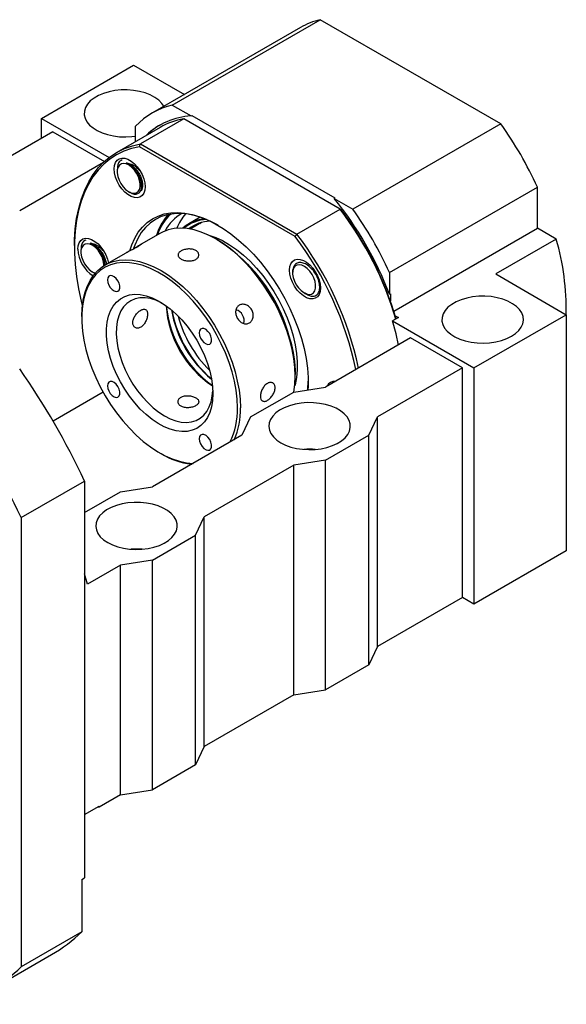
# Model space of a CAD drawing. Header units: millimetres. Extents: x 22 to 286, y -3 to 202.
# Tile 6 of 6: x 235 to 279, y 96 to 177. Entities that reach past the tile are written whole.
import ezdxf

# ---------------------------------------------------------------- set-up
doc = ezdxf.new("R2010")
doc.units = ezdxf.units.MM

msp = doc.modelspace()

# ---------------------------------------------------------------- linework, layer by layer
at = {"color": 7, "linetype": 'Continuous', "lineweight": 25}
for p, q in [((247.1693, 170.0043), (259.2608, 176.9845)), ((274.0181, 168.4653), (259.2608, 176.9845)), ((257.6402, 176.3379), (245.5487, 169.3576)), ((236.4696, 168.9139), (244.012, 173.2681)), ((244.012, 173.2681), (248.1673, 170.8693)), ((247.1693, 170.0043), (248.7063, 169.117)), ((248.7063, 169.117), (248.777, 169.1578)), ((248.777, 169.1578), (260.4603, 162.4132)), ((236.4696, 167.281), (236.4696, 168.9139)), ((236.4696, 168.9139), (242.0089, 165.7161)), ((248.1064, 168.8645), (244.5708, 166.8235)), ((260.8952, 161.4816), (248.1064, 168.8645)), ((274.0181, 168.4653), (261.9266, 161.485)), ((237.4124, 167.8253), (230.4592, 163.8113)), ((237.4124, 167.8253), (241.6263, 165.3926)), ((246.1681, 168.1757), (242.6326, 166.1346)), ((244.177, 167.0262), (244.177, 168.2763)), ((244.5708, 166.8235), (257.3597, 159.4406)), ((257.207, 159.2566), (244.4878, 166.5992)), ((241.5357, 165.3072), (234.7018, 161.3621)), ((242.6672, 164.7345), (242.6672, 164.5489)), ((243.6099, 162.916), (243.7104, 162.858)), ((264.9188, 156.3023), (277.0104, 163.2826)), ((277.0104, 159.9334), (277.0104, 163.2826)), ((260.4603, 162.4132), (260.3896, 162.3723)), ((260.3896, 162.3723), (261.9266, 161.485)), ((257.3597, 159.4406), (260.8952, 161.4816)), ((249.4462, 160.8307), (248.5179, 160.2948)), ((249.5667, 160.3999), (248.6283, 159.8582)), ((249.4344, 160.3235), (249.4908, 160.3787)), ((246.1466, 159.5032), (244.4963, 158.5505)), ((265.2709, 153.1564), (277.0104, 159.9334)), ((278.5535, 159.0426), (277.0104, 159.9334)), ((250.8484, 158.9807), (250.7306, 159.0488)), ((278.5535, 159.0426), (273.6038, 156.1852)), ((239.1801, 158.5039), (239.1801, 158.3678)), ((239.6987, 158.1724), (239.6987, 157.9868)), ((243.3257, 157.8747), (241.6683, 156.9179)), ((241.6816, 156.9256), (241.6486, 157.1643)), ((240.6413, 156.3539), (240.7419, 156.2959)), ((240.7494, 156.3091), (240.8872, 156.2305)), ((257.0006, 156.3327), (257.0006, 156.2745)), ((264.9188, 156.3023), (264.9188, 154.5275)), ((273.6038, 156.1852), (279.3674, 152.8579)), ((257.9432, 154.6416), (257.9875, 154.616)), ((258.01, 154.603), (258.1376, 154.5293)), ((258.2058, 154.5181), (258.0158, 154.6137)), ((264.9188, 154.5275), (264.9895, 154.5683)), ((264.9895, 154.5683), (264.9895, 153.9948)), ((239.7694, 152.721), (239.7694, 152.5849)), ((265.647, 152.6144), (265.1756, 152.3423)), ((265.1756, 152.3423), (271.8249, 148.5037)), ((265.3922, 152.7615), (265.647, 152.6144)), ((271.8249, 148.5037), (279.3674, 152.8579)), ((279.3674, 152.8579), (279.3674, 133.5331)), ((266.6395, 150.9529), (259.6862, 146.9389)), ((270.8821, 148.5036), (266.6395, 150.9529)), ((270.8821, 148.5036), (263.9289, 144.4896)), ((270.8821, 129.7232), (270.8821, 148.5036)), ((271.8249, 148.5037), (271.8249, 129.1789)), ((257.2114, 147.8225), (257.2114, 147.9586)), ((257.0935, 146.5307), (259.6862, 146.9389)), ((241.5177, 146.5163), (237.4262, 144.1544)), ((253.558, 144.4896), (257.0935, 146.5307)), ((253.558, 144.4896), (252.8509, 142.9929)), ((263.2218, 142.9929), (263.9289, 144.4896)), ((263.9289, 125.7092), (263.9289, 144.4896)), ((252.8509, 142.9929), (245.5441, 138.7748)), ((259.6862, 140.9519), (263.2218, 142.9929)), ((263.2218, 124.2124), (263.2218, 142.9929)), ((246.1323, 141.5628), (246.2502, 141.4948)), ((259.6862, 140.9519), (257.0935, 140.5437)), ((259.6862, 122.1714), (259.6862, 140.9519)), ((257.0935, 140.5437), (249.7868, 136.3256)), ((257.0935, 121.7632), (257.0935, 140.5437)), ((234.8197, 136.2598), (240.0051, 139.2532)), ((240.0051, 139.2532), (240.0051, 106.8094)), ((242.9514, 138.3666), (245.5441, 138.7748)), ((240.0051, 136.6657), (242.9514, 138.3666)), ((234.8197, 136.2598), (234.8197, 99.5154)), ((249.0796, 134.8288), (249.7868, 136.3256)), ((249.7868, 117.5451), (249.7868, 136.3256)), ((245.5441, 132.7878), (249.0796, 134.8288)), ((249.0796, 116.0484), (249.0796, 134.8288)), ((279.3674, 133.5331), (271.8249, 129.1789)), ((242.9514, 132.3796), (240.2408, 130.8148)), ((245.5441, 132.7878), (242.9514, 132.3796)), ((242.9514, 113.5991), (242.9514, 132.3796)), ((245.5441, 114.0073), (245.5441, 132.7878)), ((240.2408, 130.8148), (240.0051, 131.6586)), ((270.8821, 129.7232), (263.9289, 125.7092)), ((271.8249, 129.1789), (270.8821, 129.7232)), ((263.9289, 125.7092), (263.2218, 124.2124)), ((263.2218, 124.2124), (259.6862, 122.1714)), ((257.0935, 121.7632), (249.7868, 117.5451)), ((257.0935, 121.7632), (259.6862, 122.1714)), ((249.7868, 117.5451), (249.0796, 116.0484)), ((249.0796, 116.0484), (245.5441, 114.0073)), ((242.9514, 113.5991), (241.1836, 112.5786)), ((242.9514, 113.5991), (245.5441, 114.0073)), ((240.0051, 111.9799), (241.1836, 112.6603)), ((241.1129, 112.6195), (241.1836, 112.5786)), ((241.1836, 112.5786), (241.1836, 112.6603)), ((239.7694, 106.6733), (240.0051, 106.8094)), ((239.7694, 106.6733), (239.7694, 102.3728)), ((239.7694, 102.3728), (234.8197, 99.5154)), ((232.3549, 97.6569), (237.3047, 100.5143))]:
    msp.add_line(p, q, dxfattribs=at)
at = {"color": 7, "linetype": 'Continuous', "lineweight": 25, "flags": 128}
for points in [[(246.4853, 169.8983), (246.3199, 170.1428), (246.0676, 170.3989), (245.7505, 170.6297), (245.3761, 170.8299), (244.9531, 170.9947), (244.4915, 171.1204), (244.0021, 171.2039), (243.4964, 171.2433), (242.9862, 171.2376), (242.4834, 171.1871), (241.9999, 171.0928), (241.547, 170.9571), (241.1353, 170.783), (240.7744, 170.5747), (240.4729, 170.337), (240.2377, 170.0755), (240.0744, 169.7964), (239.9869, 169.5062), (239.9771, 169.2116), (240.0453, 168.9196), (240.19, 168.6371), (240.4076, 168.3706), (240.6932, 168.1265), (241.0399, 167.9103), (241.4398, 167.7273), (241.8834, 167.5816), (242.3603, 167.4767), (242.8593, 167.4151), (243.3688, 167.3982), (243.8768, 167.4264), (244.177, 167.4649)], [(239.1801, 158.5039), (239.1871, 158.9678), (239.2428, 159.8692), (239.3539, 160.7321), (239.52, 161.5522), (239.7401, 162.3257), (240.0133, 163.049), (240.3384, 163.7186), (240.7136, 164.3314), (241.1374, 164.8845), (241.6076, 165.3753), (242.122, 165.8013), (242.6783, 166.1607), (243.2738, 166.4518), (243.9056, 166.673), (244.5708, 166.8235)], [(244.4878, 166.5992), (243.8325, 166.4478), (243.2102, 166.2267), (242.6238, 165.937), (242.076, 165.5801), (241.5695, 165.1576), (241.1066, 164.6715), (240.6895, 164.1242), (240.3201, 163.5181), (240.0002, 162.8562), (239.7312, 162.1415), (239.5146, 161.3774), (239.3512, 160.5675), (239.2418, 159.7156), (239.187, 158.8257), (239.187, 157.902), (239.2418, 156.9488), (239.3512, 155.9707), (239.5146, 154.9721), (239.7312, 153.9579), (239.8178, 153.6065)], [(242.4197, 164.7734), (242.4473, 165.0603), (242.5288, 165.3028), (242.6606, 165.4903), (242.837, 165.6147), (243.0502, 165.6705), (243.2911, 165.6553), (243.5489, 165.5698), (243.8126, 165.4176), (244.0704, 165.2054), (244.3112, 164.9426), (244.5245, 164.6405), (244.7009, 164.3125), (244.8327, 163.9727), (244.9142, 163.6362), (244.9418, 163.3175), (244.9142, 163.0307), (244.8327, 162.7882), (244.7009, 162.6006), (244.5245, 162.4762), (244.3112, 162.4204), (244.0704, 162.4356), (243.8126, 162.5212), (243.5489, 162.6734), (243.2911, 162.8855), (243.0502, 163.1484), (242.837, 163.4504), (242.6606, 163.7785), (242.5288, 164.1182), (242.4473, 164.4548), (242.4197, 164.7734)], [(244.549, 163.5612), (244.5013, 163.8453), (244.4018, 164.1387), (244.2562, 164.4244), (244.0732, 164.6856), (243.8632, 164.9073), (243.6385, 165.0765), (243.4121, 165.1834), (243.1973, 165.2218), (243.0064, 165.1895), (242.8506, 165.0883), (242.739, 164.9241), (242.678, 164.7065), (242.6711, 164.4481), (242.7188, 164.164), (242.8183, 163.8706), (242.9638, 163.585), (243.1469, 163.3237), (243.3569, 163.1021), (243.5816, 162.9329), (243.8079, 162.826), (244.0228, 162.7875), (244.2136, 162.8199), (244.3694, 162.921), (244.4811, 163.0852), (244.5421, 163.3028), (244.549, 163.5612)], [(243.7034, 158.0916), (243.8585, 158.5609), (244.0998, 159.1047), (244.391, 159.5931), (244.7301, 160.0226), (245.1144, 160.39), (245.5412, 160.6926), (246.0073, 160.9281), (246.5092, 161.0947), (247.0432, 161.1913), (247.6054, 161.2171), (248.1916, 161.172), (248.7975, 161.0563), (249.4185, 160.8707), (250.0501, 160.6168), (250.6877, 160.2964), (251.3264, 159.9118), (251.9615, 159.4659), (252.5884, 158.962), (253.2024, 158.4039), (253.799, 157.7956), (254.3737, 157.1417), (254.9224, 156.447), (255.4408, 155.7166), (255.9253, 154.9561), (256.3721, 154.1709), (256.778, 153.3669), (257.1401, 152.5501), (257.4555, 151.7265), (257.7221, 150.9022), (257.9377, 150.0832), (258.1008, 149.2758), (258.2102, 148.4858), (258.2652, 147.7191), (258.2652, 146.9814), (258.251, 146.7129)], [(250.9078, 160.171), (250.3284, 160.4736), (249.6965, 160.7424), (249.0741, 160.9423), (248.4662, 161.0719), (247.8773, 161.1302), (247.3119, 161.1167), (246.7743, 161.0316), (246.2686, 160.8754), (245.7986, 160.6494), (245.3679, 160.3553), (244.9799, 159.9954), (244.6374, 159.5723), (244.3431, 159.0893), (244.0991, 158.55), (244.0043, 158.2839)], [(257.1048, 146.5324), (257.1837, 147.1479), (257.2114, 147.8225), (257.1837, 148.5291), (257.101, 149.2616), (256.9639, 150.0137), (256.7737, 150.7791), (256.5318, 151.5512), (256.2405, 152.3233), (255.9022, 153.089), (255.5197, 153.8417), (255.0963, 154.575), (254.6357, 155.2826), (254.1418, 155.9584), (253.6187, 156.5968), (253.0711, 157.1922), (252.5034, 157.7396), (251.9206, 158.2344), (251.3276, 158.6722), (250.7296, 159.0494), (250.1315, 159.3627), (249.5385, 159.6095), (248.9557, 159.7877), (248.3881, 159.8957), (247.8404, 159.9326), (247.3173, 159.8981), (246.8234, 159.7925), (246.3628, 159.6167), (246.1466, 159.5032)], [(239.4512, 158.2113), (239.4788, 158.4982), (239.5602, 158.7407), (239.692, 158.9282), (239.8684, 159.0526), (240.0817, 159.1084), (240.3225, 159.0932), (240.5804, 159.0077), (240.844, 158.8555), (241.1019, 158.6433), (241.3427, 158.3805), (241.556, 158.0784), (241.7324, 157.7504), (241.8642, 157.4106), (241.9451, 157.0777)], [(241.5839, 156.8674), (241.5804, 156.9991), (241.5327, 157.2832), (241.4332, 157.5766), (241.2877, 157.8623), (241.1046, 158.1235), (240.8947, 158.3452), (240.67, 158.5144), (240.4436, 158.6213), (240.2288, 158.6597), (240.0379, 158.6274), (239.8821, 158.5262), (239.7705, 158.362), (239.7094, 158.1444), (239.7026, 157.886), (239.7503, 157.6019), (239.8498, 157.3085), (239.9953, 157.0228), (240.1784, 156.7616), (240.3883, 156.54), (240.613, 156.3708), (240.8394, 156.2638), (240.8673, 156.2552)], [(250.8484, 158.9807), (250.9966, 158.8932), (251.5917, 158.5012), (252.1803, 158.0489), (252.7571, 157.5402), (253.3172, 156.9795), (253.8556, 156.3719), (254.3675, 155.7226), (254.8485, 155.0374), (255.2944, 154.3223), (255.7011, 153.5835), (256.0652, 152.8276), (256.3835, 152.0611), (256.6531, 151.2909), (256.8716, 150.5238), (257.0373, 149.7663), (257.1485, 149.0253), (257.2044, 148.3071), (257.2114, 147.9586)], [(239.7694, 152.721), (239.7971, 153.3957), (239.8798, 154.0326), (240.0168, 154.6265), (240.2071, 155.1722), (240.4489, 155.665), (240.7403, 156.1009), (241.0786, 156.4759), (241.4611, 156.787), (241.8844, 157.0315), (242.3451, 157.2072), (242.839, 157.3128), (243.362, 157.3473), (243.9097, 157.3104), (244.4774, 157.2024), (245.0602, 157.0242), (245.6531, 156.7774), (246.2512, 156.4641), (246.8493, 156.0869), (247.4422, 155.6491), (248.025, 155.1543), (248.5927, 154.6069), (249.1404, 154.0115), (249.6635, 153.3731), (250.1574, 152.6973), (250.618, 151.9897), (251.0413, 151.2564), (251.4238, 150.5037), (251.7622, 149.738), (252.0535, 148.9659), (252.2953, 148.1938), (252.4856, 147.4285), (252.6227, 146.6763), (252.7054, 145.9438), (252.733, 145.2373)], [(252.4973, 145.2373), (252.4694, 145.9416), (252.3857, 146.672), (252.2471, 147.422), (252.0548, 148.1852), (251.8105, 148.9547), (251.5162, 149.7239), (251.1747, 150.4859), (250.7888, 151.2341), (250.362, 151.9618), (249.8981, 152.6628), (249.4011, 153.3308), (248.8754, 153.9599), (248.3255, 154.5447), (247.7564, 155.0799), (247.1731, 155.561), (246.5806, 155.9836), (245.9842, 156.3441), (245.3891, 156.6392), (244.8005, 156.8664), (244.2236, 157.0237), (243.6636, 157.1097), (243.1252, 157.1237), (242.6133, 157.0655), (242.1323, 156.9356), (241.6864, 156.7352), (241.2797, 156.4661), (240.9156, 156.1306), (240.5973, 155.7316), (240.3277, 155.2726), (240.1091, 154.7578), (239.9435, 154.1916), (239.8323, 153.579), (239.7764, 152.9253), (239.7764, 152.2364), (239.8323, 151.5183), (239.9435, 150.7772), (240.1091, 150.0198), (240.3277, 149.2526), (240.5973, 148.4824), (240.9156, 147.716), (241.2797, 146.96), (241.6864, 146.2213), (242.1323, 145.5061), (242.6133, 144.8209), (243.1252, 144.1716), (243.6636, 143.564), (244.2236, 143.0034), (244.8005, 142.4947), (245.3891, 142.0423), (245.9842, 141.6504), (246.5806, 141.3222), (247.1731, 141.0607), (247.7564, 140.8683), (248.3255, 140.7465), (248.873, 140.6965)], [(256.7531, 156.499), (256.7806, 156.7858), (256.8621, 157.0283), (256.9939, 157.2159), (257.1703, 157.3403), (257.3836, 157.3961), (257.6244, 157.3809), (257.8823, 157.2953), (258.1459, 157.1431), (258.4037, 156.931), (258.6446, 156.6681), (258.8579, 156.3661), (259.0343, 156.038), (259.1661, 155.6983), (259.2475, 155.3617), (259.2751, 155.0431), (259.2475, 154.7562), (259.1661, 154.5137), (259.0343, 154.3262), (258.8579, 154.2018), (258.6446, 154.146), (258.4037, 154.1612), (258.1459, 154.2467), (257.8823, 154.3989), (257.6244, 154.6111), (257.3836, 154.8739), (257.1703, 155.176), (256.9939, 155.504), (256.8621, 155.8438), (256.7806, 156.1803), (256.7531, 156.499)], [(257.0044, 156.1737), (257.0521, 155.8895), (257.1516, 155.5961), (257.2972, 155.3105), (257.4802, 155.0493), (257.6902, 154.8276), (257.9149, 154.6584), (258.1413, 154.5515), (258.3561, 154.5131), (258.547, 154.5454), (258.7028, 154.6466), (258.8144, 154.8107), (258.8754, 155.0283), (258.8823, 155.2867), (258.8346, 155.5709), (258.7351, 155.8643), (258.5896, 156.1499), (258.4065, 156.4111), (258.1965, 156.6328), (257.9718, 156.802), (257.7455, 156.9089), (257.5306, 156.9473), (257.3398, 156.915), (257.184, 156.8138), (257.0723, 156.6497), (257.0113, 156.4321), (257.0044, 156.1737)], [(241.8766, 155.6988), (241.9041, 155.493), (241.9835, 155.2777), (242.1062, 155.0764), (242.259, 154.9108), (242.4252, 154.7989), (242.5869, 154.7529), (242.7266, 154.7776), (242.829, 154.8705), (242.8832, 155.0214), (242.8832, 155.214), (242.829, 155.4275), (242.7266, 155.6387), (242.5869, 155.8247), (242.4252, 155.9653), (242.259, 156.0454), (242.1062, 156.0562), (241.9835, 155.9966), (241.9041, 155.873), (241.8766, 155.6988)], [(259.2015, 154.9498), (259.246, 155.0824), (259.2666, 155.1974)], [(250.4821, 146.4006), (250.4537, 145.8446), (250.3691, 145.3285), (250.2292, 144.8591), (250.0359, 144.4425), (249.7917, 144.0842), (249.4999, 143.7888), (249.1641, 143.5602), (248.7889, 143.4014), (248.379, 143.3143), (247.9399, 143.3003), (247.4772, 143.3594), (246.997, 143.4908), (246.5055, 143.693), (246.0092, 143.9631), (245.5145, 144.2978), (245.0278, 144.6925), (244.5556, 145.1423), (244.104, 145.6413), (243.6788, 146.1828), (243.2856, 146.7599), (242.9295, 147.3651), (242.6152, 147.9904), (242.3467, 148.6277), (242.1277, 149.2687), (241.9608, 149.9051), (241.8483, 150.5285), (241.7917, 151.1308), (241.7917, 151.7041), (241.8483, 152.2411), (241.9608, 152.7346), (242.1277, 153.1783), (242.3467, 153.5664), (242.6152, 153.8938), (242.9295, 154.1562), (243.2856, 154.3503), (243.6788, 154.4734), (244.104, 154.524), (244.5556, 154.5015), (245.0278, 154.406), (245.5145, 154.239), (246.0092, 154.0025), (246.5055, 153.6996), (246.997, 153.3342), (247.4772, 152.9113), (247.9399, 152.4361), (248.379, 151.915), (248.7889, 151.3548), (249.1641, 150.7627), (249.4999, 150.1465), (249.7917, 149.5141), (250.0359, 148.8739), (250.2292, 148.2342), (250.3691, 147.6033), (250.4537, 146.9894), (250.4821, 146.4006)], [(246.3392, 153.8083), (246.3002, 153.8284), (245.8357, 154.0327), (245.381, 154.1683), (244.9425, 154.2333), (244.5264, 154.2269), (244.1384, 154.1491), (243.7841, 154.0011), (243.4683, 153.7848), (243.1956, 153.5033), (242.9698, 153.1607), (242.794, 152.7616), (242.6707, 152.3117), (242.6016, 151.8174), (242.5878, 151.2854), (242.6293, 150.7234), (242.7257, 150.1392), (242.8755, 149.5411), (243.0766, 148.9373), (243.3263, 148.3364), (243.6211, 147.7468), (243.9567, 147.1768), (244.3285, 146.6344), (244.7313, 146.1272), (245.1594, 145.6623), (245.6067, 145.2463), (246.0671, 144.8849), (246.5341, 144.5834)], [(274.889, 151.089), (275.2212, 151.3127), (275.4904, 151.563), (275.6902, 151.8341), (275.8159, 152.1196), (275.8647, 152.4128), (275.8354, 152.707), (275.7287, 152.9951), (275.547, 153.2704), (275.2947, 153.5264), (274.9776, 153.7573), (274.6032, 153.9574), (274.1802, 154.1223), (273.7186, 154.2479), (273.2292, 154.3314), (272.7235, 154.3708), (272.2132, 154.3652), (271.7105, 154.3146), (271.227, 154.2204), (270.774, 154.0846), (270.3623, 153.9105), (270.0015, 153.7022), (269.6999, 153.4646), (269.4648, 153.2031), (269.3015, 152.924), (269.214, 152.6337), (269.2042, 152.3392), (269.2724, 152.0472), (269.417, 151.7647), (269.6347, 151.4982), (269.9202, 151.254), (270.267, 151.0379), (270.6669, 150.8548), (271.1104, 150.7092), (271.5873, 150.6043), (272.0864, 150.5427), (272.5959, 150.5258), (273.1039, 150.5539), (273.5984, 150.6265), (274.068, 150.7419), (274.5016, 150.8973), (274.889, 151.089)], [(265.6619, 150.3721), (265.4572, 151.2928), (265.1756, 152.3423)], [(249.3766, 151.3692), (249.4041, 151.1633), (249.4835, 150.9481), (249.6062, 150.7467), (249.759, 150.5812), (249.9252, 150.4693), (250.0869, 150.4232), (250.2266, 150.448), (250.329, 150.5408), (250.3832, 150.6917), (250.3832, 150.8844), (250.329, 151.0979), (250.2266, 151.309), (250.0869, 151.495), (249.9252, 151.6357), (249.759, 151.7157), (249.6062, 151.7265), (249.4835, 151.6669), (249.4041, 151.5433), (249.3766, 151.3692)], [(241.8766, 147.0381), (241.9041, 146.8322), (241.9835, 146.617), (242.1062, 146.4157), (242.259, 146.2501), (242.4252, 146.1382), (242.5869, 146.0921), (242.7266, 146.1169), (242.829, 146.2098), (242.8832, 146.3607), (242.8832, 146.5533), (242.829, 146.7668), (242.7266, 146.978), (242.5869, 147.1639), (242.4252, 147.3046), (242.259, 147.3847), (242.1062, 147.3955), (241.9835, 147.3358), (241.9041, 147.2123), (241.8766, 147.0381)], [(258.2385, 146.6938), (258.2442, 146.763), (258.2718, 147.4148)], [(246.5341, 144.5834), (247.001, 144.3458), (247.4614, 144.1756), (247.9088, 144.0751), (248.3368, 144.0457), (248.7396, 144.0879), (249.1114, 144.201), (249.447, 144.3835), (249.7418, 144.6328), (249.9915, 144.9454), (250.1926, 145.3169), (250.3425, 145.7422), (250.4388, 146.2151), (250.4772, 146.6403)], [(256.0329, 142.3806), (256.4203, 142.1888), (256.8539, 142.0334), (257.3235, 141.9181), (257.818, 141.8455), (258.326, 141.8173), (258.8355, 141.8342), (259.3346, 141.8959), (259.8115, 142.0007), (260.255, 142.1464), (260.6549, 142.3295), (261.0017, 142.5456), (261.2872, 142.7898), (261.5049, 143.0562), (261.6495, 143.3388), (261.7177, 143.6307), (261.7079, 143.9253), (261.6204, 144.2155), (261.4571, 144.4946), (261.222, 144.7561), (260.9204, 144.9938), (260.5596, 145.2021), (260.1478, 145.3762), (259.6949, 145.5119), (259.2114, 145.6062), (258.7087, 145.6567), (258.1984, 145.6624), (257.6927, 145.623), (257.2033, 145.5395), (256.7417, 145.4139), (256.3187, 145.249), (255.9443, 145.0488), (255.6272, 144.818), (255.3749, 144.5619), (255.1932, 144.2866), (255.0865, 143.9985), (255.0572, 143.7044), (255.106, 143.4111), (255.2317, 143.1256), (255.4315, 142.8545), (255.7007, 142.6042), (256.0329, 142.3806)], [(249.3766, 142.7084), (249.4041, 142.5026), (249.4835, 142.2873), (249.6062, 142.086), (249.759, 141.9204), (249.9252, 141.8086), (250.0869, 141.7625), (250.2266, 141.7872), (250.329, 141.8801), (250.3832, 142.031), (250.3832, 142.2237), (250.329, 142.4371), (250.2266, 142.6483), (250.0869, 142.8343), (249.9252, 142.9749), (249.759, 143.055), (249.6062, 143.0658), (249.4835, 143.0062), (249.4041, 142.8826), (249.3766, 142.7084)], [(241.8907, 134.2165), (242.2781, 134.0247), (242.7117, 133.8694), (243.1813, 133.754), (243.6759, 133.6814), (244.1839, 133.6532), (244.6934, 133.6702), (245.1924, 133.7318), (245.6693, 133.8367), (246.1129, 133.9823), (246.5128, 134.1654), (246.8595, 134.3815), (247.1451, 134.6257), (247.3627, 134.8922), (247.5074, 135.1747), (247.5756, 135.4667), (247.5658, 135.7612), (247.4783, 136.0514), (247.315, 136.3306), (247.0798, 136.592), (246.7783, 136.8297), (246.4174, 137.038), (246.0057, 137.2121), (245.5528, 137.3479), (245.0693, 137.4421), (244.5665, 137.4927), (244.0563, 137.4983), (243.5505, 137.4589), (243.0611, 137.3754), (242.5995, 137.2498), (242.1766, 137.0849), (241.8022, 136.8847), (241.4851, 136.6539), (241.2327, 136.3978), (241.0511, 136.1225), (240.9443, 135.8344), (240.915, 135.5403), (240.9638, 135.2471), (241.0896, 134.9615), (241.2894, 134.6905), (241.5585, 134.4402), (241.8907, 134.2165)]]:
    msp.add_lwpolyline(points, dxfattribs=at)
at = {"color": 8, "linetype": 'Continuous', "lineweight": 25, "flags": 128}
msp.add_lwpolyline([(250.0327, 159.4083), (250.1551, 159.3743), (250.7157, 159.1776), (251.2845, 158.9122), (251.8558, 158.5806), (252.4242, 158.186), (252.9843, 157.7322), (253.5305, 157.2237), (254.0578, 156.6652), (254.5609, 156.0622), (255.0351, 155.4204), (255.4758, 154.7461), (255.8787, 154.0458), (256.24, 153.3261), (256.5561, 152.594), (256.8241, 151.8567), (257.0413, 151.1211), (257.2057, 150.3943), (257.3156, 149.6834), (257.3701, 148.9952), (257.3686, 148.3364), (257.311, 147.7132), (257.1981, 147.1317), (257.1737, 147.0383)], dxfattribs=at)
at = {"color": 7, "linetype": 'Continuous', "lineweight": 25}
for centre, radius, start, end in [((260.7066, 171.0071), 6.1498, 103.59703, 119.908602), ((248.5974, 164.0764), 6.0975, 103.545613, 136.465139), ((249.0548, 163.2921), 5.8353, 93.424127, 133.558276), ((249.0819, 163.4194), 5.7427, 120.499135, 133.837922), ((249.0309, 163.1921), 5.7473, 99.256811, 119.87441), ((248.7871, 150.4431), 31.0065, 24.462113, 35.537888), ((238.0783, 144.261), 28.737, 20.931795, 39.068205), ((250.0245, 157.9547), 4.3187, 133.556533, 160.582406), ((249.7167, 158.0337), 3.5569, 119.605108, 151.886872), ((251.3423, 158.3947), 4.1036, 138.747885, 158.161343), ((238.5147, 144.5257), 28.0783, 16.48673, 37.14836), ((238.8462, 144.714), 27.7376, 16.323082, 37.069242), ((236.6956, 143.4628), 31.0065, 24.462113, 35.537888), ((250.3159, 157.9842), 4.6389, 138.55536, 162.865219), ((250.0294, 157.6736), 3.0231, 93.746471, 131.345661), ((250.0662, 157.6015), 3.0363, 91.912923, 130.125836), ((250.3397, 157.5618), 2.9418, 91.420509, 128.123221), ((235.6044, 142.8448), 27.1298, 11.751284, 37.224501), ((235.7264, 142.8938), 27.2359, 11.865879, 37.411498), ((258.4198, 153.277), 20.943, 358.867094, 15.979871), ((242.1873, 158.3337), 2.7388, 182.561348, 236.933056), ((243.7954, 147.5614), 13.4085, 12.608183, 47.386439), ((243.2077, 147.2221), 14.0431, 18.143734, 41.850889), ((255.2507, 154.1744), 8.6038, 183.916368, 236.078256), ((255.9217, 154.5618), 9.2914, 186.094071, 233.900552), ((256.4933, 154.8917), 9.536, 189.917464, 230.077163), ((256.8147, 155.0773), 9.8658, 190.795694, 229.198926), ((252.1022, 152.3577), 0.9419, 346.37393, 73.151292), ((181.5146, 111.6075), 64.6949, 25.297955, 34.702045), ((260.4205, 146.7553), 0.6549, 83.444018, 156.550684), ((176.3292, 108.614), 64.6949, 25.297955, 34.702045), ((246.5847, 145.0722), 5.9149, 333.474701, 1.598628), ((246.6387, 145.0672), 6.0967, 336.474935, 1.598398), ((258.3899, 136.1061), 5.749, 85.334266, 94.665672), ((249.5185, 146.8999), 6.3164, 238.839856, 263.076059), ((244.2477, 127.9418), 5.7492, 85.334481, 94.665581), ((230.9489, 111.5067), 12.6976, 300.03645, 314.000191), ((226.0315, 108.6107), 12.6474, 285.994383, 314.016369)]:
    msp.add_arc(centre, radius, start, end, dxfattribs=at)
at = {"color": 8, "linetype": 'Continuous', "lineweight": 25}
msp.add_arc((257.0108, 155.1905), 9.6716, 194.700554, 225.294071, dxfattribs=at)
at = {"color": 7, "linetype": 'Continuous', "lineweight": 25}
for points in [[(244.4878, 166.5992), (244.5154, 166.674), (244.5431, 166.7488), (244.5708, 166.8235)], [(260.9782, 161.4337), (260.9506, 161.4497), (260.9229, 161.4656), (260.8952, 161.4816)], [(257.3597, 159.4406), (257.3088, 159.3793), (257.2579, 159.3179), (257.207, 159.2566)]]:
    msp.add_open_spline(points, degree=3, dxfattribs=at)
for points, knots in [([(243.0754, 165.5241), (243.0106, 165.4935), (242.8466, 165.4159), (242.6974, 165.1363), (242.6814, 164.8612), (242.674, 164.734)], [0, 0, 0, 0, 0.2601735, 0.6579092, 1, 1, 1, 1]), ([(243.4362, 165.2679), (243.5592, 165.2453), (243.807, 165.1997), (244.1858, 164.9781), (244.3972, 164.7569), (244.4973, 164.6522)], [0, 0, 0, 0, 0.3414102, 0.6882347, 1, 1, 1, 1]), ([(243.4362, 165.2679), (243.4814, 165.2538), (243.6154, 165.2117), (243.8462, 165.0801), (244.1103, 164.8567), (244.3449, 164.5766), (244.5362, 164.2618), (244.6728, 163.9341), (244.7441, 163.6161), (244.7489, 163.3284), (244.6842, 163.0992), (244.5938, 162.9568), (244.5138, 162.9234), (244.4935, 162.915)], [0, 0, 0, 0, 0.0513913, 0.1523909, 0.2551556, 0.3561558, 0.4571553, 0.55992, 0.6609203, 0.7619196, 0.8646845, 0.9656848, 1, 1, 1, 1]), ([(244.6171, 163.7264), (244.5884, 163.8891), (244.5347, 164.0589), (244.3852, 164.3891), (244.2892, 164.5493), (244.0702, 164.8348), (243.9465, 164.9605), (243.7573, 165.1069), (243.6929, 165.1495), (243.5635, 165.2203), (243.4995, 165.248), (243.4362, 165.2679)], [0, 0, 0, 0, 0.25, 0.25, 0.5, 0.5, 0.75, 0.75, 0.875, 0.875, 1, 1, 1, 1]), ([(243.718, 162.8712), (243.7776, 162.8336), (243.9522, 162.7236), (244.2204, 162.7038), (244.4761, 162.809), (244.633, 163.0602), (244.6777, 163.3843), (244.6351, 163.6245), (244.6171, 163.7264)], [0, 0, 0, 0, 0.1010387, 0.2957457, 0.4864497, 0.6772988, 0.8631086, 1, 1, 1, 1]), ([(240.1069, 158.962), (240.0421, 158.9314), (239.8781, 158.8538), (239.7289, 158.5742), (239.7129, 158.2991), (239.7055, 158.1719)], [0, 0, 0, 0, 0.2601734, 0.6579089, 1, 1, 1, 1]), ([(240.4677, 158.7058), (240.5906, 158.6832), (240.8384, 158.6376), (241.2173, 158.416), (241.4287, 158.1948), (241.5288, 158.0901)], [0, 0, 0, 0, 0.34141, 0.6882347, 1, 1, 1, 1]), ([(240.4677, 158.7058), (240.5129, 158.6917), (240.6469, 158.6496), (240.8777, 158.518), (241.1418, 158.2945), (241.3762, 158.0146), (241.5685, 157.6992), (241.7011, 157.374), (241.7671, 157.1226), (241.7661, 157.0021), (241.7659, 156.9742)], [0, 0, 0, 0, 0.0743346, 0.2204252, 0.3690685, 0.5151597, 0.6612498, 0.8098933, 0.9559847, 1, 1, 1, 1]), ([(241.6486, 157.1643), (241.6199, 157.327), (241.5662, 157.4968), (241.4166, 157.827), (241.3207, 157.9872), (241.1017, 158.2726), (240.9779, 158.3984), (240.7888, 158.5448), (240.7243, 158.5874), (240.5949, 158.6582), (240.531, 158.6858), (240.4677, 158.7058)], [0, 0, 0, 0, 0.25, 0.25, 0.5, 0.5, 0.75, 0.75, 0.875, 0.875, 1, 1, 1, 1]), ([(244.3427, 158.4181), (244.2716, 158.378), (244.1294, 158.2979), (243.8753, 158.1651), (243.6312, 158.0392), (243.4345, 157.9365), (243.3569, 157.8917), (243.3262, 157.8739)], [0, 0, 0, 0, 0.2143586, 0.428692, 0.6435834, 0.8588428, 1, 1, 1, 1]), ([(243.9222, 158.1901), (243.988, 158.2321), (244.1331, 158.3248), (244.3369, 158.4552), (244.5085, 158.5592), (244.6163, 158.6163), (244.6485, 158.6216), (244.5986, 158.5774), (244.4873, 158.5031), (244.3836, 158.4421), (244.3427, 158.4181)], [0, 0, 0, 0, 0.1111081, 0.2450285, 0.3787453, 0.5119818, 0.6452089, 0.7789107, 0.9128355, 1, 1, 1, 1]), ([(247.8893, 157.4098), (247.8496, 157.4327), (247.8145, 157.4571), (247.7529, 157.5086), (247.7263, 157.5362), (247.6837, 157.5926), (247.6676, 157.6214), (247.6459, 157.6804), (247.6404, 157.7108), (247.6404, 157.7706), (247.6458, 157.8003), (247.6675, 157.8596), (247.6838, 157.8888), (247.7261, 157.9449), (247.7525, 157.9722), (247.8146, 158.0243), (247.8498, 158.0486), (247.9282, 158.0939), (247.972, 158.1151), (248.0644, 158.1524), (248.1132, 158.1686), (248.2161, 158.1963), (248.2701, 158.2075), (248.3787, 158.2239), (248.4339, 158.2292), (248.5461, 158.2334), (248.6013, 158.2324), (248.7099, 158.2238), (248.7639, 158.2162), (248.8669, 158.1946), (248.9157, 158.1807), (249.0082, 158.1468), (249.052, 158.1265), (249.1305, 158.0812), (249.1657, 158.0561), (249.2279, 158.0008), (249.2543, 157.9711), (249.2967, 157.909), (249.3131, 157.8763), (249.3349, 157.8091), (249.3403, 157.7752), (249.3404, 157.707), (249.335, 157.6724), (249.3133, 157.6056), (249.2973, 157.5732), (249.2548, 157.5108), (249.2283, 157.4809), (249.1668, 157.426), (249.1317, 157.4008), (249.0523, 157.3549), (249.0093, 157.335), (248.9173, 157.301), (248.8676, 157.2868), (248.7646, 157.2651), (248.7117, 157.2576), (248.6028, 157.2489), (248.5465, 157.2478), (248.4356, 157.252), (248.3805, 157.2571), (248.2709, 157.2736), (248.2172, 157.2847), (248.0637, 157.3258), (247.9688, 157.3639), (247.8893, 157.4098)], [0, 0, 0, 0, 0.03125, 0.03125, 0.0625, 0.0625, 0.09375, 0.09375, 0.125, 0.125, 0.15625, 0.15625, 0.1875, 0.1875, 0.21875, 0.21875, 0.25, 0.25, 0.28125, 0.28125, 0.3125, 0.3125, 0.34375, 0.34375, 0.375, 0.375, 0.40625, 0.40625, 0.4375, 0.4375, 0.46875, 0.46875, 0.5, 0.5, 0.53125, 0.53125, 0.5625, 0.5625, 0.59375, 0.59375, 0.625, 0.625, 0.65625, 0.65625, 0.6875, 0.6875, 0.71875, 0.71875, 0.75, 0.75, 0.78125, 0.78125, 0.8125, 0.8125, 0.84375, 0.84375, 0.875, 0.875, 0.90625, 0.90625, 0.9375, 0.9375, 1, 1, 1, 1]), ([(258.1628, 154.5301), (258.2563, 154.4781), (258.4767, 154.3552), (258.7891, 154.3574), (259.0547, 154.509), (259.2072, 154.8145), (259.232, 155.2285), (259.1287, 155.7009), (258.9071, 156.1761), (258.5986, 156.5996), (258.234, 156.9209), (257.8583, 157.1086), (257.5125, 157.1389), (257.2312, 157.0148), (257.0561, 156.7485), (256.9897, 156.4974), (257.0027, 156.3449), (257.0038, 156.3329)], [0, 0, 0, 0, 0.05663945, 0.13366589, 0.20965842, 0.28540881, 0.35954375, 0.43372076, 0.50627759, 0.57857371, 0.64985667, 0.72028282, 0.79028864, 0.85885525, 0.92747383, 0.99428074, 1, 1, 1, 1]), ([(257.9876, 154.6161), (257.9879, 154.6159), (258.0601, 154.5601), (258.1331, 154.5391), (258.2058, 154.5181)], [0, 0, 0, 0, 0.00428508, 1, 1, 1, 1]), ([(243.9413, 152.2039), (243.9413, 152.158), (243.9458, 152.1148), (243.9634, 152.0335), (243.9767, 151.9951), (244.0112, 151.926), (244.0322, 151.8954), (244.0813, 151.842), (244.1097, 151.8192), (244.1711, 151.7838), (244.2043, 151.7708), (244.2755, 151.7548), (244.313, 151.7519), (244.3895, 151.7565), (244.4292, 151.7641), (244.5092, 151.7897), (244.5488, 151.8075), (244.6273, 151.8527), (244.6666, 151.8806), (244.7414, 151.9442), (244.7772, 151.98), (244.8458, 152.0593), (244.8783, 152.1028), (244.9378, 152.1937), (244.9652, 152.2417), (245.0152, 152.3422), (245.037, 152.3933), (245.075, 152.4967), (245.0913, 152.5496), (245.1172, 152.6535), (245.1269, 152.7043), (245.1401, 152.8036), (245.1434, 152.8523), (245.1434, 152.943), (245.1402, 152.9855), (245.1271, 153.065), (245.1173, 153.1011), (245.0916, 153.165), (245.0754, 153.1932), (245.0372, 153.2404), (245.0153, 153.2593), (244.966, 153.2879), (244.9382, 153.2976), (244.8786, 153.3071), (244.8466, 153.3071), (244.7781, 153.2976), (244.7417, 153.288), (244.6672, 153.26), (244.6286, 153.2416), (244.5492, 153.1958), (244.5095, 153.1691), (244.4303, 153.1084), (244.3903, 153.074), (244.3133, 152.9997), (244.2762, 152.96), (244.2053, 152.8751), (244.1714, 152.8298), (244.0793, 152.6913), (244.0285, 152.5916), (243.977, 152.444), (243.9637, 152.3945), (243.9458, 152.2971), (243.9413, 152.2499), (243.9413, 152.2039)], [0, 0, 0, 0, 0.03125, 0.03125, 0.0625, 0.0625, 0.09375, 0.09375, 0.125, 0.125, 0.15625, 0.15625, 0.1875, 0.1875, 0.21875, 0.21875, 0.25, 0.25, 0.28125, 0.28125, 0.3125, 0.3125, 0.34375, 0.34375, 0.375, 0.375, 0.40625, 0.40625, 0.4375, 0.4375, 0.46875, 0.46875, 0.5, 0.5, 0.53125, 0.53125, 0.5625, 0.5625, 0.59375, 0.59375, 0.625, 0.625, 0.65625, 0.65625, 0.6875, 0.6875, 0.71875, 0.71875, 0.75, 0.75, 0.78125, 0.78125, 0.8125, 0.8125, 0.84375, 0.84375, 0.875, 0.875, 0.9375, 0.9375, 0.96875, 0.96875, 1, 1, 1, 1]), ([(253.4714, 152.1859), (253.4325, 152.1634), (253.3917, 152.1461), (253.3067, 152.1215), (253.262, 152.1142), (253.1715, 152.1103), (253.1259, 152.1135), (253.0339, 152.1302), (252.9873, 152.1439), (252.897, 152.1805), (252.8529, 152.2035), (252.7666, 152.2588), (252.7251, 152.2909), (252.6473, 152.3617), (252.6104, 152.4011), (252.5424, 152.4861), (252.5119, 152.5309), (252.4575, 152.6251), (252.4334, 152.675), (252.3941, 152.7757), (252.3785, 152.8267), (252.3558, 152.9301), (252.3488, 152.9824), (252.344, 153.0839), (252.3461, 153.1337), (252.3597, 153.2314), (252.371, 153.2777), (252.4023, 153.3655), (252.4226, 153.4073), (252.4713, 153.4838), (252.4994, 153.5182), (252.5633, 153.5798), (252.5994, 153.6069), (252.6763, 153.6514), (252.7174, 153.669), (252.8051, 153.695), (252.851, 153.7031), (252.9444, 153.7091), (252.9926, 153.7071), (253.0898, 153.693), (253.138, 153.681), (253.2332, 153.6473), (253.2808, 153.6253), (253.3711, 153.573), (253.4142, 153.5426), (253.496, 153.4735), (253.5346, 153.4346), (253.6038, 153.3516), (253.635, 153.307), (253.6901, 153.2118), (253.7132, 153.1624), (253.7507, 153.061), (253.7651, 153.0083), (253.7843, 152.9027), (253.7891, 152.8502), (253.7895, 152.7458), (253.7848, 152.6936), (253.7665, 152.5942), (253.7529, 152.5465), (253.7167, 152.4552), (253.6944, 152.4123), (253.6167, 152.2953), (253.5493, 152.2309), (253.4714, 152.1859)], [0, 0, 0, 0, 0.03125, 0.03125, 0.0625, 0.0625, 0.09375, 0.09375, 0.125, 0.125, 0.15625, 0.15625, 0.1875, 0.1875, 0.21875, 0.21875, 0.25, 0.25, 0.28125, 0.28125, 0.3125, 0.3125, 0.34375, 0.34375, 0.375, 0.375, 0.40625, 0.40625, 0.4375, 0.4375, 0.46875, 0.46875, 0.5, 0.5, 0.53125, 0.53125, 0.5625, 0.5625, 0.59375, 0.59375, 0.625, 0.625, 0.65625, 0.65625, 0.6875, 0.6875, 0.71875, 0.71875, 0.75, 0.75, 0.78125, 0.78125, 0.8125, 0.8125, 0.84375, 0.84375, 0.875, 0.875, 0.90625, 0.90625, 0.9375, 0.9375, 1, 1, 1, 1]), ([(254.3712, 146.1829), (254.3712, 146.2288), (254.3747, 146.2764), (254.3886, 146.3747), (254.3991, 146.4261), (254.4267, 146.5291), (254.4436, 146.5805), (254.4839, 146.683), (254.5074, 146.7344), (254.5592, 146.8325), (254.5876, 146.8797), (254.6499, 146.9703), (254.6833, 147.013), (254.753, 147.0908), (254.7899, 147.1266), (254.8661, 147.1901), (254.9047, 147.2172), (254.9832, 147.2626), (255.0234, 147.2808), (255.1019, 147.3068), (255.1404, 147.3148), (255.2158, 147.3205), (255.2525, 147.3182), (255.321, 147.3036), (255.3531, 147.2914), (255.413, 147.2569), (255.4396, 147.2352), (255.4865, 147.1833), (255.5069, 147.1527), (255.5397, 147.0845), (255.5521, 147.0473), (255.5689, 146.9664), (255.5732, 146.9224), (255.5733, 146.8318), (255.5691, 146.7848), (255.5523, 146.6872), (255.5398, 146.6373), (255.5073, 146.5379), (255.4871, 146.4877), (255.4398, 146.3884), (255.4132, 146.3402), (255.3542, 146.2463), (255.3215, 146.2002), (255.2528, 146.114), (255.2168, 146.0736), (255.1414, 145.9982), (255.1022, 145.9634), (255.024, 145.9021), (254.9846, 145.8753), (254.9051, 145.8293), (254.8664, 145.811), (254.7909, 145.7834), (254.7538, 145.7741), (254.6835, 145.7653), (254.6505, 145.7658), (254.5886, 145.7764), (254.5595, 145.7867), (254.5076, 145.8166), (254.4846, 145.836), (254.444, 145.8845), (254.4268, 145.9132), (254.3856, 146.0101), (254.3712, 146.0912), (254.3712, 146.1829)], [0, 0, 0, 0, 0.03125, 0.03125, 0.0625, 0.0625, 0.09375, 0.09375, 0.125, 0.125, 0.15625, 0.15625, 0.1875, 0.1875, 0.21875, 0.21875, 0.25, 0.25, 0.28125, 0.28125, 0.3125, 0.3125, 0.34375, 0.34375, 0.375, 0.375, 0.40625, 0.40625, 0.4375, 0.4375, 0.46875, 0.46875, 0.5, 0.5, 0.53125, 0.53125, 0.5625, 0.5625, 0.59375, 0.59375, 0.625, 0.625, 0.65625, 0.65625, 0.6875, 0.6875, 0.71875, 0.71875, 0.75, 0.75, 0.78125, 0.78125, 0.8125, 0.8125, 0.84375, 0.84375, 0.875, 0.875, 0.90625, 0.90625, 0.9375, 0.9375, 1, 1, 1, 1]), ([(249.0914, 146.0597), (249.0517, 146.0827), (249.0087, 146.1037), (248.9165, 146.1419), (248.8667, 146.1592), (248.7637, 146.1887), (248.7108, 146.2009), (248.6019, 146.2198), (248.5456, 146.2265), (248.4349, 146.2334), (248.3798, 146.2338), (248.2702, 146.2277), (248.2167, 146.2213), (248.1144, 146.2018), (248.0649, 146.1885), (247.9718, 146.1553), (247.929, 146.1357), (247.8504, 146.0904), (247.8144, 146.0644), (247.7527, 146.0084), (247.7265, 145.9782), (247.6838, 145.9138), (247.6675, 145.8797), (247.6459, 145.8106), (247.6404, 145.7753), (247.6404, 145.7036), (247.6458, 145.6683), (247.6673, 145.5993), (247.6836, 145.5651), (247.7262, 145.5008), (247.7523, 145.4707), (247.814, 145.4146), (247.8499, 145.3886), (247.9284, 145.3432), (247.9712, 145.3236), (248.0643, 145.2903), (248.1137, 145.277), (248.216, 145.2574), (248.2697, 145.2509), (248.3791, 145.2448), (248.4342, 145.2451), (248.545, 145.2519), (248.6013, 145.2586), (248.71, 145.2775), (248.763, 145.2897), (248.8661, 145.3192), (248.9158, 145.3365), (249.008, 145.3747), (249.0512, 145.3957), (249.1307, 145.4415), (249.1659, 145.4656), (249.2276, 145.5162), (249.2543, 145.543), (249.2969, 145.5974), (249.313, 145.625), (249.3348, 145.6815), (249.3403, 145.7104), (249.3405, 145.7959), (249.3184, 145.8535), (249.2551, 145.9348), (249.2287, 145.9614), (249.1666, 146.0125), (249.1312, 146.0368), (249.0914, 146.0597)], [0, 0, 0, 0, 0.03125, 0.03125, 0.0625, 0.0625, 0.09375, 0.09375, 0.125, 0.125, 0.15625, 0.15625, 0.1875, 0.1875, 0.21875, 0.21875, 0.25, 0.25, 0.28125, 0.28125, 0.3125, 0.3125, 0.34375, 0.34375, 0.375, 0.375, 0.40625, 0.40625, 0.4375, 0.4375, 0.46875, 0.46875, 0.5, 0.5, 0.53125, 0.53125, 0.5625, 0.5625, 0.59375, 0.59375, 0.625, 0.625, 0.65625, 0.65625, 0.6875, 0.6875, 0.71875, 0.71875, 0.75, 0.75, 0.78125, 0.78125, 0.8125, 0.8125, 0.84375, 0.84375, 0.875, 0.875, 0.9375, 0.9375, 0.96875, 0.96875, 1, 1, 1, 1])]:
    msp.add_open_spline(points, degree=3, knots=knots, dxfattribs=at)

doc.saveas('drawing.dxf')
